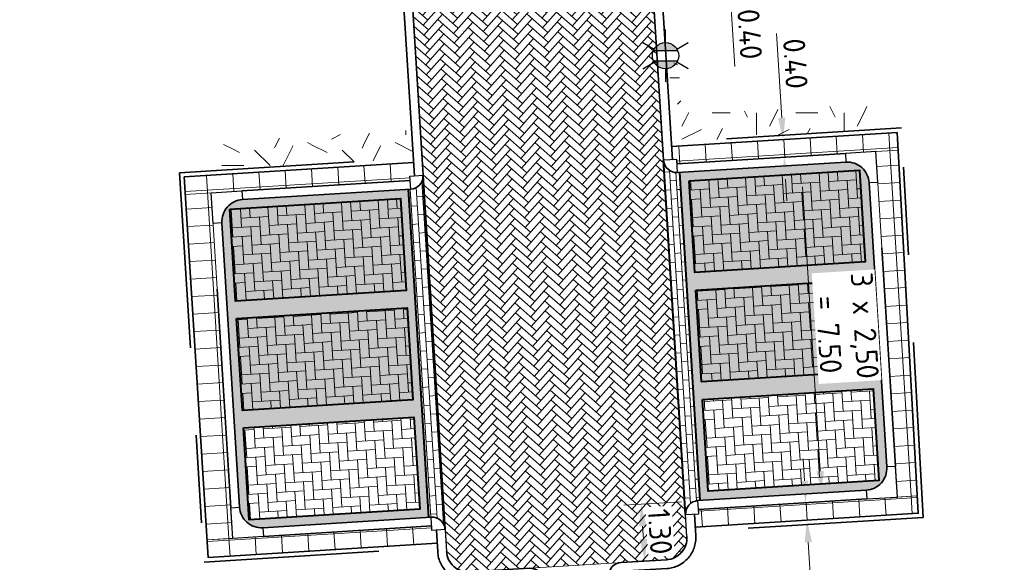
# Model space of a CAD drawing. Header units: metres. Extents: x 162305 to 163132, y 502542 to 502928.
# Tile 89 of 222: x 162455 to 162478, y 502709 to 502721. Entities that reach past the tile are written whole.
import ezdxf
from ezdxf.enums import TextEntityAlignment as Align

# ---------------------------------------------------------------- set-up
doc = ezdxf.new("R2010")
doc.units = ezdxf.units.M
doc.linetypes.add('VH-OPSLUITBAND-SO', pattern=[10, 4, -2, 2, -2])
doc.linetypes.add('VH-TROTTOIRBAND-SO', pattern=[15, 5, -2, 2, -2, 2, -2])
for name, color, linetype, lineweight, true_color in [('B-WE-OV-LICHTMAST-S-200', 190, 'Continuous', 18, 0x7f00ff), ('N-BH-VH-VERHARDING_BETONSTRAATSTEEN-Matje', 253, 'Continuous', 13, 0x828282), ('N-BH-VH-VERHARDING_TEGEL-A', 253, 'Continuous', 13, 0x828282), ('N-WE-OV-LICHTMAST-S-200', 190, 'Continuous', 25, 0x7f00ff), ('N-WE-VH-GOOT_BSS-G', 5, 'Continuous', 35, 0x0000ff), ('N-WE-VH-KANTOPSLUITING_OPSLUITBAND_100X200-G', 150, 'VH-OPSLUITBAND-SO', 35, 0x007fff), ('N-WE-VH-KANTOPSLUITING_TROTTOIRBAND_180X200-G', 6, 'VH-TROTTOIRBAND-SO', 35, 0xff00ff), ('N01-WE-VH-OPENVERHARDING_BETONSTRAATSTEEN-A', 32, 'Continuous', 18, 0xbd5e00)]:
    doc.layers.add(name, color=color, linetype=linetype, lineweight=lineweight, true_color=true_color)
for name, color, linetype, lineweight in [('N-BH-VH-MATERIAALGRENS-G', 7, 'Continuous', 40), ('N-WB-BANDEN-VOORKANTBAND', 2, 'Continuous', 30), ('N-WE-GR-GRAS-A-200', 62, 'Continuous', 18), ('N-WE-VH-KANTOPSLUITING_VOORKANTBAND-G', 50, 'Continuous', 35), ('N-WE-VH-OPENVERHARDING_BETONSTRAATSTEEN-A', 92, 'Continuous', 18), ('N-WE-VH-OPENVERHARDING_TEGEL-A', 92, 'Continuous', 18), ('NW-HOEKELEMENT PARKEERPLAATS', 2, 'Continuous', 30), ('X-XX-AL-M', 7, 'Continuous', 18)]:
    doc.layers.add(name, color=color, linetype=linetype, lineweight=lineweight)
doc.layers.add('X-XX-AL-HULPLIJN 01-G', color=1, linetype='Continuous', lineweight=18, true_color=0xff0000, plot=False)
doc.styles.add('NLCS-ISO', font='NLCS-ISO.ttf')
doc.styles.add('NLCS-ISO-M200-T25', font='NLCS-ISO.ttf', dxfattribs={"height": 0.5})
doc.dimstyles.new('NLCS-M200-T25-PIJL_L2_H2', dxfattribs={"dimscale": 0.2, "dimtxt": 2.5, "dimasz": 2.5, "dimexe": 2, "dimexo": 2, "dimgap": 0.7, "dimtad": 1, "dimzin": 0, "dimdsep": 46, "dimtxsty": 'NLCS-ISO-M200-T25', "dimcen": 0, "dimdle": 2, "dimclrd": 256, "dimclre": 256, "dimclrt": 256, "dimazin": 0, "dimtfac": 1, "dimtdec": 3, "dimtofl": 0, "dimtmove": 0, "dimatfit": 3, "dimfxl": 2, "dimfxlon": 1, "dimtfillclr": 256, "dimtolj": 1, "dimtzin": 0, "dimlwd": -1, "dimlwe": -1, "dimarcsym": 0})
pattern_1 = [(3.56715, (162577.56701, 502836.0389), (0.19652729, 0.222659), [0.63, -0.21]), (273.56715, (162577.54088, 502836.45809), (0.19652729, 0.222659), [0.63, -0.21])]
pattern_2 = [(3.592491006, (0, 0), (0.40021590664, 0.2325343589), [0.138, -0.138]), (93.592491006, (0, 0), (-0.13772882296, -0.00864704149), [])]
pattern_3 = [(93.54079761, (0, 0), (-0.5988546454, -0.03705554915), []), (183.540797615, (0, 0), (0.02470369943, -0.39923643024), [])]
pattern_4 = [(0, (0, 0), (2, 2), [0.5, -1.5]), (0, (1.1, 1.2), (2, 2), [0.5, -1.5]), (90, (0.2, 0.7), (-2, 2), [0.5, -1.5]), (90, (1, 1.4), (-2, 2), [0.5, -1.5]), (45, (0.4, 1.4), (0, 2), [0.5, -2.328427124]), (135, (1.1, 0), (-2, 0), [0.5, -2.328427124]), (26.5650512, (0.5, 0.6), (2, 8e-10), [0.5, -3.972135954]), (26.5650512, (1.4, 1.6), (2, 8e-10), [0.5, -3.972135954]), (63.43494882, (1.4, 0), (1e-10, 2), [0.5, -3.972135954]), (63.43494882, (0.5, 0.9), (1e-10, 2), [0.5, -3.972135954]), (63.43494882, (1.2, 0.4), (1e-10, 2), [0.5, -3.972135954]), (116.5650512, (0, 1.1), (-8e-10, 2), [0.5, -3.972135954]), (153.43494882, (0.4, 0.3), (-2, 1e-10), [0.5, -3.972135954])]

# ---------------------------------------------------------------- blocks, each defined once
blk = doc.blocks.new('*D263')
at = {"layer": 'Defpoints', "color": 0, "transparency": 16777216}
for p in [(162472.591, 502723.153), (162472.63, 502722.755), (162471.554, 502722.687)]:
    blk.add_point(p, dxfattribs=at)
at = {"layer": 'X-XX-AL-M', "transparency": 16777216}
for p, q in [((162471.498, 502723.586), (162471.466, 502724.085)), ((162471.928, 502723.112), (162471.13, 502723.062)), ((162471.953, 502722.712), (162471.155, 502722.662)), ((162471.585, 502722.188), (162471.706, 502720.262))]:
    blk.add_line(p, q, dxfattribs=at)
for points in [[(162471.581, 502723.591), (162471.415, 502723.58), (162471.529, 502723.087)], [(162471.668, 502722.194), (162471.502, 502722.183), (162471.554, 502722.687)]]:
    blk.add_solid(points, dxfattribs=at)
at = {"layer": 'X-XX-AL-M', "transparency": 16777216, "insert": (162472.05, 502721), "char_height": 0.5, "attachment_point": 5, "rotation": 273.5814, "style": 'NLCS-ISO-M200-T25', "bg_fill": 3, "box_fill_scale": 1.1, "bg_fill_color": 256, "bg_fill_true_color": 13158600, "bg_fill_transparency": 0}
blk.add_mtext('\\A1;0.40', dxfattribs=at)
blk = doc.blocks.new('*D264')
at = {"layer": 'Defpoints', "color": 0, "transparency": 16777216}
for p in [(162473.393, 502710.312), (162473.354, 502709.908), (162473.433, 502709.913)]:
    blk.add_point(p, dxfattribs=at)
at = {"layer": 'X-XX-AL-M', "transparency": 16777216}
for p, q in [((162473.298, 502710.807), (162473.267, 502711.306)), ((162473.329, 502710.308), (162472.93, 502710.283)), ((162473.354, 502709.908), (162472.955, 502709.883)), ((162473.386, 502709.409), (162473.506, 502707.483))]:
    blk.add_line(p, q, dxfattribs=at)
for points in [[(162473.381, 502710.812), (162473.215, 502710.801), (162473.329, 502710.308)], [(162473.469, 502709.415), (162473.303, 502709.404), (162473.354, 502709.908)]]:
    blk.add_solid(points, dxfattribs=at)
at = {"layer": 'X-XX-AL-M', "transparency": 16777216, "insert": (162473.851, 502708.221), "char_height": 0.5, "attachment_point": 5, "rotation": 273.5814, "style": 'NLCS-ISO-M200-T25', "bg_fill": 3, "box_fill_scale": 1.1, "bg_fill_color": 256, "bg_fill_true_color": 13158600, "bg_fill_transparency": 0}
blk.add_mtext('\\A1;0.40', dxfattribs=at)
blk = doc.blocks.new('*D265')
at = {"layer": 'Defpoints', "color": 0, "transparency": 16777216}
for p in [(162473.013, 502718.003), (162473.333, 502710.508), (162473.689, 502710.531)]:
    blk.add_point(p, dxfattribs=at)
at = {"layer": 'X-XX-AL-M', "transparency": 16777216}
for p, q in [((162473.221, 502718.016), (162473.62, 502718.041)), ((162473.252, 502717.517), (162473.658, 502711.03)), ((162473.689, 502710.531), (162474.089, 502710.555))]:
    blk.add_line(p, q, dxfattribs=at)
for points in [[(162473.335, 502717.522), (162473.169, 502717.512), (162473.221, 502718.016)], [(162473.741, 502711.035), (162473.575, 502711.024), (162473.689, 502710.531)]]:
    blk.add_solid(points, dxfattribs=at)
at = {"layer": 'X-XX-AL-M', "transparency": 16777216, "insert": (162474.26, 502714.324), "char_height": 0.5, "attachment_point": 5, "rotation": 273.5814, "style": 'NLCS-ISO-M200-T25', "bg_fill": 3, "box_fill_scale": 1.1, "bg_fill_color": 256, "bg_fill_true_color": 13158600, "bg_fill_transparency": 0}
blk.add_mtext('\\A1;3 x 2,50\\P = 7.50', dxfattribs=at)
blk = doc.blocks.new('*D266')
at = {"layer": 'Defpoints', "color": 0, "transparency": 16777216}
for p in [(162472.81, 502718.591), (162472.811, 502718.591), (162472.938, 502718.198)]:
    blk.add_point(p, dxfattribs=at)
at = {"layer": 'X-XX-AL-M', "transparency": 16777216}
for p, q in [((162472.779, 502719.09), (162472.658, 502721.017)), ((162472.81, 502718.591), (162472.411, 502718.566)), ((162472.835, 502718.192), (162472.436, 502718.167)), ((162472.866, 502717.693), (162472.898, 502717.194))]:
    blk.add_line(p, q, dxfattribs=at)
for points in [[(162472.862, 502719.096), (162472.696, 502719.085), (162472.81, 502718.591)], [(162472.95, 502717.698), (162472.783, 502717.688), (162472.835, 502718.192)]]:
    blk.add_solid(points, dxfattribs=at)
at = {"layer": 'X-XX-AL-M', "transparency": 16777216, "insert": (162473.092, 502720.327), "char_height": 0.5, "attachment_point": 5, "rotation": 273.5814, "style": 'NLCS-ISO-M200-T25', "bg_fill": 3, "box_fill_scale": 1.1, "bg_fill_color": 256, "bg_fill_true_color": 13158600, "bg_fill_transparency": 0}
blk.add_mtext('\\A1;0.40', dxfattribs=at)
blk = doc.blocks.new('*D184')
at = {"layer": 'Defpoints', "color": 0, "transparency": 16777216}
for p in [(162471.234, 502710.378), (162469.431, 502708.963)]:
    blk.add_point(p, dxfattribs=at)
at = {"layer": 'X-XX-AL-M', "transparency": 16777216}
for p, q in [((162469.973, 502710.299), (162469.174, 502710.249)), ((162469.605, 502709.775), (162469.623, 502709.476)), ((162469.655, 502708.977), (162470.054, 502709.002))]:
    blk.add_line(p, q, dxfattribs=at)
for points in [[(162469.688, 502709.78), (162469.522, 502709.77), (162469.573, 502710.274)], [(162469.707, 502709.482), (162469.54, 502709.471), (162469.655, 502708.977)]]:
    blk.add_solid(points, dxfattribs=at)
at = {"layer": 'X-XX-AL-M', "transparency": 16777216, "insert": (162470.003, 502709.65), "char_height": 0.5, "attachment_point": 5, "rotation": 273.5814, "style": 'NLCS-ISO-M200-T25', "bg_fill": 3, "box_fill_scale": 1.1, "bg_fill_color": 256, "bg_fill_true_color": 13158600, "bg_fill_transparency": 0}
blk.add_mtext('\\A1;1.30', dxfattribs=at)
at = {"layer": 'Defpoints', "color": 0, "transparency": 16777216}
blk.add_point((162469.655, 502708.977), dxfattribs=at)
blk = doc.blocks.new('B-SOV-LICHTMAST-SO')
for p, q in [((0, 1.5), (0, 3)), ((-1.3, 0.75), (-2.6, 1.5)), ((1.3, 0.75), (2.6, 1.5)), ((-1.3, -0.75), (-2.6, -1.5)), ((1.3, -0.75), (2.6, -1.5)), ((0, -1.5), (0, -3))]:
    blk.add_line(p, q)
at = {"flags": 128}
for points in [[(-1.38, 0.59), (1.38, 0.59)], [(-1.38, -0.59), (1.38, -0.59)]]:
    blk.add_lwpolyline(points, dxfattribs=at)
blk.add_circle((0, 0), 1.5)
at = {"style": 'NLCS-ISO'}
blk.add_attdef('TYPE', text='', height=1.8, dxfattribs=at).set_placement((0, 3), align=Align.BOTTOM_CENTER)
blk = doc.blocks.new('SOV-LICHTMAST-SO')
h = blk.add_hatch(color=256)
h.paths.add_polyline_path([(1.38, 0.59, 0.658505), (-1.38, 0.59)])
h.paths.add_polyline_path([(-1.38, -0.59, 0.658505), (1.38, -0.59)])
at = {"flags": 128}
for points in [[(0, 1.5), (0, 3)], [(-2.6, 1.5), (-1.3, 0.75)], [(1.3, 0.75), (2.6, 1.5)], [(-1.38, 0.59), (1.38, 0.59)], [(-2.6, -1.5), (-1.3, -0.75)], [(-1.38, -0.59), (1.38, -0.59)], [(2.6, -1.5), (1.3, -0.75)], [(0, -1.5), (0, -3)]]:
    blk.add_lwpolyline(points, dxfattribs=at)
blk.add_circle((0, 0), 1.5)
at = {"style": 'NLCS-ISO'}
blk.add_attdef('TYPE', text='', height=1.8, dxfattribs=at).set_placement((0, 3), align=Align.BOTTOM_CENTER)

msp = doc.modelspace()

# ---------------------------------------------------------------- hatches: boundary and pattern name
at = {"layer": 'N-WE-GR-GRAS-A-200'}
h = msp.add_hatch(dxfattribs=at)
h.set_pattern_fill('AGR-GRAS_02-SO', color=256, scale=0.2, style=0, pattern_type=2)
h.set_pattern_definition(pattern_4)
h.paths.add_polyline_path([(162421.517, 502819.726), (162435.034, 502820.576), (162435.169, 502820.432), (162435.343, 502820.275), (162435.553, 502820.121), (162435.897, 502819.944), (162436.228, 502819.841), (162436.649, 502819.789), (162442.014, 502820.095), (162442.181, 502820.21), (162442.325, 502817.953), (162445.008, 502818.123), (162446.244, 502817.251), (162443.192, 502817.061), (162443.511, 502811.925), (162442.505, 502811.858), (162442.17, 502817.226), (162424.634, 502816.13), (162424.643, 502815.982), (162424.967, 502810.771), (162422.081, 502810.59)])
edge = h.paths.add_edge_path(flags=16)
edge.add_ellipse((162362.043, 502852.57), major_axis=(-0.0024, 0.0374), ratio=0.999228, start_angle=0, end_angle=360, ccw=False)
edge = h.paths.add_edge_path(flags=16)
edge.add_ellipse((162362.585, 502843.074), major_axis=(-0.0024, 0.0374), ratio=0.999228, start_angle=0, end_angle=360, ccw=False)
edge = h.paths.add_edge_path(flags=16)
edge.add_ellipse((162361.375, 502862.47), major_axis=(-0.0024, 0.0374), ratio=0.999228, start_angle=0, end_angle=360, ccw=False)
h.paths.add_polyline_path([(162362.219, 502859.55), (162362.319, 502859.557), (162363.515, 502840.078), (162363.415, 502840.072), (162363.443, 502839.623), (162363.543, 502839.629), (162363.629, 502838.217), (162362.822, 502838.159), (162362.786, 502838.484), (162362.788, 502838.484), (162362.758, 502838.774), (162362.163, 502845.491), (162360.898, 502866.676), (162361.878, 502866.739), (162362.291, 502860.006), (162362.191, 502860)])
h.paths.add_polyline_path([(162370.36, 502859.13), (162370.182, 502861.923), (162370.463, 502861.92), (162370.486, 502861.402), (162370.779, 502861.415), (162370.814, 502860.896), (162371.337, 502860.935), (162371.387, 502859.961), (162371.777, 502859.979), (162371.78, 502859.223)])
edge = h.paths.add_edge_path(flags=16)
edge.add_ellipse((162389.544, 502924.307), major_axis=(-0.0024, 0.0375), ratio=0.999228, start_angle=0, end_angle=360, ccw=False)
edge = h.paths.add_edge_path(flags=16)
edge.add_ellipse((162379.964, 502923.711), major_axis=(-0.0024, 0.0375), ratio=0.999228, start_angle=0, end_angle=360, ccw=False)
h.paths.add_polyline_path([(162371.042, 502923.041), (162371.029, 502923.547), (162371.022, 502923.655), (162398.112, 502925.305), (162398.145, 502924.764)])
edge = h.paths.add_edge_path(flags=16)
edge.add_ellipse((162472.361, 502871.473), major_axis=(-0.0024, 0.0375), ratio=0.999228, start_angle=0, end_angle=360, ccw=False)
edge = h.paths.add_edge_path(flags=16)
edge.add_ellipse((162472.286, 502872.403), major_axis=(-0.0024, 0.0375), ratio=0.999228, start_angle=0, end_angle=360, ccw=False)
edge = h.paths.add_edge_path(flags=16)
edge.add_ellipse((162481.311, 502872.974), major_axis=(-0.0024, 0.0375), ratio=0.999228, start_angle=0, end_angle=360, ccw=False)
edge = h.paths.add_edge_path(flags=16)
edge.add_ellipse((162481.4, 502872.078), major_axis=(-0.0024, 0.0375), ratio=0.999228, start_angle=0, end_angle=360, ccw=False)
edge = h.paths.add_edge_path(flags=16)
edge.add_ellipse((162491.481, 502873.637), major_axis=(-0.0024, 0.0375), ratio=0.999228, start_angle=0, end_angle=360, ccw=False)
edge = h.paths.add_edge_path()
edge.add_line((162491.614, 502871.718), (162490.496, 502871.657))
edge.add_line((162490.496, 502871.657), (162490.491, 502871.77))
edge.add_line((162490.491, 502871.77), (162478.157, 502870.992))
edge.add_line((162478.157, 502870.992), (162470.974, 502870.605))
edge.add_line((162470.974, 502870.605), (162470.856, 502872.5))
edge.add_line((162470.856, 502872.5), (162485.627, 502873.415))
edge.add_line((162485.627, 502873.415), (162493.227, 502873.874))
edge.add_line((162493.227, 502873.874), (162492.846, 502880.392))
edge.add_line((162492.846, 502880.392), (162493.987, 502880.465))
edge.add_line((162493.987, 502880.465), (162494.519, 502871.874))
edge.add_line((162494.519, 502871.874), (162491.646, 502871.719))
edge.add_ellipse((162491.628, 502871.752), major_axis=(-0.0024, 0.0375), ratio=0.999228, start_angle=204.2611, end_angle=514.6215)
h.paths.add_polyline_path([(162503.076, 502855.443), (162503.175, 502855.449), (162503.182, 502855.349), (162507.723, 502855.63), (162508.325, 502845.898), (162508.826, 502845.929), (162509.922, 502845.996), (162508.48, 502869.305), (162502.561, 502868.939), (162502.362, 502868.295), (162502.373, 502866.891)])
h.paths.add_polyline_path([(162538.734, 502870.453), (162538.737, 502870.459), (162538.743, 502870.478), (162538.747, 502870.497), (162538.75, 502870.516), (162538.751, 502870.535), (162538.75, 502870.553), (162538.747, 502870.572), (162538.743, 502870.591), (162538.737, 502870.611), (162538.729, 502870.629), (162538.722, 502870.641), (162538.703, 502870.938), (162537.951, 502870.89), (162537.968, 502870.619), (162537.965, 502870.611), (162537.958, 502870.591), (162537.954, 502870.572), (162537.952, 502870.553), (162537.951, 502870.535), (162537.952, 502870.516), (162537.954, 502870.497), (162537.958, 502870.478), (162537.965, 502870.459), (162537.973, 502870.44), (162537.98, 502870.426), (162537.999, 502870.138), (162538.751, 502870.186)], flags=16)
edge = h.paths.add_edge_path(flags=16)
edge.add_ellipse((162531.906, 502869.982), major_axis=(-0.25, 0), ratio=1, start_angle=-146.5113, end_angle=206.759, ccw=False)
edge.add_line((162532.115, 502870.12), (162532.13, 502870.095))
edge = h.paths.add_edge_path(flags=16)
edge.add_ellipse((162511.919, 502869.277), major_axis=(-0.0024, 0.0375), ratio=0.999228, start_angle=0, end_angle=360, ccw=False)
edge = h.paths.add_edge_path(flags=16)
edge.add_ellipse((162522.497, 502868.462), major_axis=(-0.0024, 0.0375), ratio=0.999228, start_angle=0, end_angle=360, ccw=False)
edge = h.paths.add_edge_path(flags=16)
edge.add_ellipse((162522.447, 502869.89), major_axis=(-0.0024, 0.0375), ratio=0.999228, start_angle=0, end_angle=360, ccw=False)
edge = h.paths.add_edge_path(flags=16)
edge.add_ellipse((162532.379, 502869.057), major_axis=(-0.0024, 0.0375), ratio=0.999228, start_angle=0, end_angle=360, ccw=False)
edge = h.paths.add_edge_path()
edge.add_line((162511.902, 502867.747), (162510.21, 502867.645))
edge.add_line((162510.21, 502867.645), (162510.109, 502869.306))
edge.add_line((162510.109, 502869.306), (162538.74, 502871.078))
edge.add_line((162538.74, 502871.078), (162538.844, 502869.377))
edge.add_line((162538.844, 502869.377), (162511.943, 502867.75))
edge.add_ellipse((162511.92, 502867.78), major_axis=(-0.0024, 0.0375), ratio=0.999228, start_angle=212.8954, end_angle=506.7392)
edge = h.paths.add_edge_path(flags=16)
edge.add_ellipse((162554.017, 502704.407), major_axis=(-0.25, 0), ratio=1, start_angle=-19.7806, end_angle=333.4897, ccw=False)
edge.add_line((162553.781, 502704.492), (162553.793, 502704.519))
edge = h.paths.add_edge_path()
edge.add_ellipse((162551.443, 502714.761), major_axis=(-0.579, 0), ratio=1, start_angle=88.3276, end_angle=98.4248)
edge.add_line((162551.528, 502714.188), (162556.303, 502714.513))
edge.add_line((162556.303, 502714.513), (162556.577, 502710.125))
edge.add_line((162556.577, 502710.125), (162556.776, 502710.137))
edge.add_line((162556.776, 502710.137), (162556.846, 502709.236))
edge.add_line((162556.846, 502709.236), (162552.732, 502708.974))
edge.add_line((162552.732, 502708.974), (162552.986, 502704.982))
edge.add_line((162552.986, 502704.982), (162557.154, 502705.248))
edge.add_line((162557.154, 502705.248), (162557.171, 502705.029))
edge.add_line((162557.171, 502705.029), (162577.095, 502706.273))
edge.add_line((162577.095, 502706.273), (162577.219, 502706.826))
edge.add_line((162577.219, 502706.826), (162577.305, 502705.378))
edge.add_line((162577.305, 502705.378), (162549.792, 502703.693))
edge.add_line((162549.792, 502703.693), (162549.16, 502713.814))
edge.add_line((162549.16, 502713.814), (162549.362, 502713.826))
edge.add_line((162549.362, 502713.826), (162549.356, 502713.926))
edge.add_line((162549.356, 502713.926), (162550.264, 502713.982))
edge.add_ellipse((162550.22, 502714.681), major_axis=(-0.7, 0), ratio=1, start_angle=93.5531, end_angle=128.9932)
edge.add_line((162550.661, 502714.137), (162551.426, 502714.182))
edge = h.paths.add_edge_path(flags=16)
edge.add_ellipse((162508.182, 502708.963), major_axis=(-0.0024, 0.0375), ratio=0.999228, start_angle=0, end_angle=360, ccw=False)
edge = h.paths.add_edge_path(flags=16)
edge.add_ellipse((162498.418, 502708.139), major_axis=(-0.0024, 0.0375), ratio=0.999228, start_angle=0, end_angle=360, ccw=False)
edge = h.paths.add_edge_path(flags=16)
edge.add_ellipse((162487.929, 502707.676), major_axis=(-0.0024, 0.0375), ratio=0.999228, start_angle=0, end_angle=360, ccw=False)
edge = h.paths.add_edge_path(flags=16)
edge.add_ellipse((162478.214, 502707.105), major_axis=(-0.0024, 0.0375), ratio=0.999228, start_angle=0, end_angle=360, ccw=False)
h.paths.add_polyline_path([(162476.685, 502707.087), (162505.879, 502708.912), (162539.79, 502710.978), (162539.851, 502709.987), (162476.746, 502706.099)])
edge = h.paths.add_edge_path(flags=16)
edge.add_ellipse((162395.834, 502721.362), major_axis=(-0.0024, 0.0374), ratio=0.999228, start_angle=0, end_angle=360, ccw=False)
edge = h.paths.add_edge_path(flags=16)
edge.add_ellipse((162396.47, 502711.185), major_axis=(-0.0024, 0.0374), ratio=0.999228, start_angle=0, end_angle=360, ccw=False)
edge = h.paths.add_edge_path()
edge.add_line((162395.383, 502731.715), (162396.765, 502708.907))
edge.add_line((162396.765, 502708.907), (162397.036, 502704.3))
edge.add_line((162397.036, 502704.3), (162396.295, 502704.256))
edge.add_line((162396.295, 502704.256), (162395.798, 502704.697))
edge.add_line((162395.798, 502704.697), (162394.018, 502733.935))
edge.add_line((162394.018, 502733.935), (162394.9, 502734.934))
edge.add_line((162394.9, 502734.934), (162395.187, 502734.952))
edge.add_line((162395.187, 502734.952), (162395.379, 502731.782))
edge.add_ellipse((162395.364, 502731.747), major_axis=(-0.0024, 0.0374), ratio=0.999228, start_angle=333.5251, end_angle=566.1217)
edge = h.paths.add_edge_path(flags=16)
edge.add_ellipse((162599.331, 502707.364), major_axis=(-0.0024, 0.0375), ratio=0.999228, start_angle=0, end_angle=360, ccw=False)
edge = h.paths.add_edge_path(flags=16)
edge.add_ellipse((162589.565, 502706.823), major_axis=(-0.0024, 0.0375), ratio=0.999228, start_angle=0, end_angle=360, ccw=False)
edge = h.paths.add_edge_path()
edge.add_ellipse((162583.961, 502706.24), major_axis=(-0.25, 0), ratio=1, start_angle=93.4892, end_angle=273.4892)
edge.add_line((162583.945, 502706.489), (162583.943, 502706.535))
edge.add_line((162583.943, 502706.535), (162608.977, 502708.062))
edge.add_line((162608.977, 502708.062), (162609.022, 502707.322))
edge.add_line((162609.022, 502707.322), (162583.988, 502705.788))
edge.add_line((162583.988, 502705.788), (162583.976, 502705.99))
edge = h.paths.add_edge_path(flags=16)
edge.add_ellipse((162616.144, 502666.519), major_axis=(-0.0024, 0.0374), ratio=0.999228, start_angle=0, end_angle=360, ccw=False)
edge = h.paths.add_edge_path(flags=16)
edge.add_ellipse((162615.418, 502676.401), major_axis=(-0.0024, 0.0374), ratio=0.999228, start_angle=0, end_angle=360, ccw=False)
edge = h.paths.add_edge_path()
edge.add_ellipse((162615.429, 502664.807), major_axis=(-0.25, 0), ratio=1, start_angle=33.4892, end_angle=333.4892)
edge.add_line((162615.205, 502664.919), (162615.153, 502664.945))
edge.add_line((162615.153, 502664.945), (162613.958, 502684.042))
edge.add_line((162613.958, 502684.042), (162615.141, 502684.116))
edge.add_line((162615.141, 502684.116), (162615.159, 502683.799))
edge.add_line((162615.159, 502683.799), (162616.307, 502665.548))
edge.add_line((162616.307, 502665.548), (162616.303, 502665.534))
edge.add_line((162616.303, 502665.534), (162616.301, 502665.515))
edge.add_line((162616.301, 502665.515), (162616.3, 502665.496))
edge.add_line((162616.3, 502665.496), (162616.301, 502665.477))
edge.add_line((162616.301, 502665.477), (162616.303, 502665.458))
edge.add_line((162616.303, 502665.458), (162616.308, 502665.439))
edge.add_line((162616.308, 502665.439), (162616.314, 502665.42))
edge.add_line((162616.314, 502665.42), (162616.315, 502665.418))
edge.add_line((162616.315, 502665.418), (162616.722, 502658.942))
edge.add_line((162616.722, 502658.942), (162615.533, 502658.854))
edge.add_line((162615.533, 502658.854), (162615.172, 502664.637))
edge.add_line((162615.172, 502664.637), (162615.22, 502664.669))
h.paths.add_polyline_path([(162613.807, 502655.383), (162613.598, 502658.712), (162613.638, 502658.715), (162613.934, 502653.992), (162582.144, 502652.018), (162582.063, 502653.317)])
h.paths.add_polyline_path([(162630.424, 502647.556), (162630.699, 502642.626), (162628.4, 502642.494), (162627.777, 502642.458), (162627.786, 502642.278), (162603.433, 502640.765), (162603.114, 502645.897), (162602.077, 502645.841), (162602.105, 502645.392), (162602.141, 502645.394), (162602.467, 502640.049), (162633.855, 502641.963), (162634.145, 502641.982), (162633.881, 502644.367), (162633.717, 502645), (162633.378, 502645.727), (162632.876, 502646.364), (162632.286, 502646.854), (162631.624, 502647.211)])
edge = h.paths.add_edge_path(flags=16)
edge.add_ellipse((162567.845, 502652.2), major_axis=(-0.0024, 0.0375), ratio=0.999228, start_angle=0, end_angle=360, ccw=False)
edge = h.paths.add_edge_path()
edge.add_line((162548.046, 502650.768), (162548.03, 502651.015))
edge.add_line((162548.03, 502651.015), (162549.486, 502651.109))
edge.add_line((162549.486, 502651.109), (162549.486, 502650.517))
edge.add_line((162549.486, 502650.517), (162550.286, 502650.517))
edge.add_line((162550.286, 502650.517), (162550.286, 502651.16))
edge.add_line((162550.286, 502651.16), (162558.56, 502651.693))
edge.add_ellipse((162558.587, 502651.719), major_axis=(-0.0024, 0.0375), ratio=0.999228, start_angle=129.7834, end_angle=230.2968)
edge.add_line((162558.617, 502651.697), (162573.877, 502652.68))
edge.add_line((162573.877, 502652.68), (162573.944, 502651.609))
edge.add_line((162573.944, 502651.609), (162548.093, 502650.004))
edge.add_line((162548.093, 502650.004), (162548.05, 502650.705))
edge.add_ellipse((162548.028, 502650.735), major_axis=(-0.0024, 0.0375), ratio=0.999228, start_angle=211.6727, end_angle=328.1784)
edge = h.paths.add_edge_path(flags=16)
edge.add_ellipse((162430.665, 502659.865), major_axis=(-0.0024, 0.0375), ratio=0.999228, start_angle=0, end_angle=360, ccw=False)
edge = h.paths.add_edge_path(flags=16)
edge.add_ellipse((162420.419, 502659.642), major_axis=(-0.0024, 0.0375), ratio=0.999228, start_angle=0, end_angle=360, ccw=False)
edge = h.paths.add_edge_path(flags=16)
edge.add_ellipse((162411.256, 502659.155), major_axis=(-0.0024, 0.0375), ratio=0.999228, start_angle=0, end_angle=360, ccw=False)
h.paths.add_polyline_path([(162435.507, 502661.043), (162435.323, 502659.857), (162409.633, 502658.262), (162409.562, 502659.421), (162417.311, 502659.909), (162417.311, 502659.564), (162418.111, 502659.564), (162418.111, 502659.962)])
edge = h.paths.add_edge_path()
edge.add_arc((162406.536, 502665.135), 0.25, 314.1361, 386.759)
edge.add_line((162406.759, 502665.248), (162406.744, 502665.273))
edge.add_arc((162406.536, 502665.135), 0.25, 33.4892, 53.1521)
edge.add_line((162406.686, 502665.335), (162405.617, 502682.119))
edge.add_line((162405.617, 502682.119), (162404.587, 502699.361))
edge.add_line((162404.587, 502699.361), (162405.114, 502699.394))
edge.add_line((162405.114, 502699.394), (162407.566, 502659.298))
edge.add_line((162407.566, 502659.298), (162407.073, 502659.267))
edge.add_line((162407.073, 502659.267), (162407.068, 502659.343))
edge.add_line((162407.068, 502659.343), (162407.062, 502659.43))
edge.add_line((162407.062, 502659.43), (162406.71, 502664.956))
h.paths.add_polyline_path([(162384.175, 502626.989), (162385.046, 502626.592), (162372.825, 502599.014), (162371.335, 502595.495), (162370.722, 502593.495), (162370.394, 502591.743), (162370.27, 502590.819), (162370.22, 502589.04), (162370.38, 502587.03), (162370.565, 502585.909), (162371.415, 502583.295), (162372.193, 502581.707), (162370.908, 502584.33), (162369.966, 502586.806), (162369.747, 502588.04), (162369.616, 502589.543), (162369.609, 502591.028), (162369.765, 502592.585), (162370.157, 502594.429), (162370.745, 502596.215), (162373.739, 502603.155), (162382.073, 502622.389), (162383.982, 502627.016)])
h.paths.add_polyline_path([(162633.546, 502600.513), (162633.828, 502595.971), (162634.923, 502596.039), (162635.361, 502596.088), (162635.807, 502596.254), (162636.127, 502596.481), (162636.395, 502596.782), (162636.609, 502597.185), (162636.68, 502597.521), (162636.692, 502597.852), (162636.458, 502601.632), (162636.458, 502601.69), (162604.902, 502599.753), (162604.852, 502599.75), (162605.149, 502595.651), (162605.325, 502595.091), (162605.529, 502594.771), (162606.031, 502594.327), (162606.489, 502594.101), (162606.98, 502594.014), (162607.398, 502594.03), (162607.379, 502594.329), (162607.479, 502594.335), (162607.197, 502598.877)])
h = msp.add_hatch(dxfattribs=at)
h.set_pattern_fill('AGR-GRAS_02-SO', color=256, scale=0.2, style=0, pattern_type=2)
h.set_pattern_definition(pattern_4)
h.paths.add_polyline_path([(162474.754, 502722.786, -0.250875), (162474.374, 502722.591), (162470.616, 502722.374, 0.370441), (162470.121, 502721.846), (162470.193, 502720.75, 0.014894), (162470.179, 502720.753), (162470.068, 502722.496)])
h = msp.add_hatch(dxfattribs=at)
h.set_pattern_fill('AGR-GRAS_02-SO', color=256, scale=0.2, style=0, pattern_type=2)
h.set_pattern_definition(pattern_4)
h.paths.add_polyline_path([(162470.209, 502720.272, 0.01618), (162470.224, 502720.278), (162470.279, 502719.451, 0.395369), (162470.797, 502718.98), (162474.596, 502719.185, -0.346851), (162475.079, 502718.832), (162470.319, 502718.537)])
h = msp.add_hatch(dxfattribs=at)
h.set_pattern_fill('AGR-GRAS_02-SO', color=256, scale=0.2, style=0, pattern_type=2)
h.set_pattern_definition(pattern_4)
h.paths.add_polyline_path([(162475.281, 502718.845), (162475.079, 502718.832, 0.346851), (162474.596, 502719.185), (162470.797, 502718.98, -0.395369), (162470.279, 502719.451), (162470.224, 502720.278, 0.180397), (162470.352, 502720.397), (162470.419, 502720.363), (162470.479, 502719.464, 0.38963), (162470.791, 502719.18), (162474.587, 502719.385), (162474.589, 502719.385, -0.359351)])
h = msp.add_hatch(dxfattribs=at)
h.set_pattern_fill('AGR-GRAS_02-SO', color=256, scale=0.2, style=0, pattern_type=2)
h.set_pattern_definition(pattern_4)
h.paths.add_polyline_path([(162460.364, 502718.575), (162464.133, 502718.785, 0.177617), (162464.326, 502718.871), (162464.341, 502718.638, -0.101021), (162464.145, 502718.585), (162460.37, 502718.375, 0.436585), (162459.925, 502717.891), (162459.726, 502717.879, -0.432366)])
h = msp.add_hatch(dxfattribs=at)
h.set_pattern_fill('AGR-GRAS_02-SO', color=256, scale=0.2, style=0, pattern_type=2)
h.set_pattern_definition(pattern_4)
h.paths.add_polyline_path([(162460.37, 502718.375), (162464.145, 502718.585, 0.101021), (162464.341, 502718.638), (162464.37, 502718.167), (162459.925, 502717.891, -0.436585)])
at = {"layer": 'N-WE-VH-OPENVERHARDING_BETONSTRAATSTEEN-A', "true_color": 0x333333}
h = msp.add_hatch(dxfattribs=at)
h.set_pattern_fill('AVH-BSS_DIKFORMAAT_HALFST', color=250, scale=2, angle=184, pattern_type=2)
h.set_pattern_definition([(184, (0, 0), (-0.39855192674, -0.23537493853), [0.138, -0.138]), (274, (0, 0), (0.137663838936, 0.009626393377), [])])
h.paths.add_polyline_path([(162459.606, 502723.048, 0.414214), (162460.136, 502722.58), (162463.928, 502722.816), (162463.463, 502730.301), (162459.671, 502730.066, 0.414214), (162459.203, 502729.536)])
h.paths.add_polyline_path([(162463.586, 502725.099), (162463.716, 502723.003), (162459.824, 502722.761), (162459.694, 502724.857)], flags=16)
h.paths.add_polyline_path([(162470.116, 502723.2), (162473.909, 502723.435, 0.414214), (162474.377, 502723.965), (162473.974, 502730.453, 0.414214), (162473.444, 502730.921), (162469.652, 502730.685)])
h.paths.add_polyline_path([(162470.304, 502723.412), (162470.173, 502725.508), (162474.066, 502725.75), (162474.196, 502723.654)], flags=16)
h.paths.add_polyline_path([(162470.917, 502710.358), (162474.71, 502710.594, 0.414214), (162475.178, 502711.124), (162474.775, 502717.611, 0.414214), (162474.245, 502718.079), (162470.452, 502717.844)])
h.paths.add_polyline_path([(162470.974, 502712.666), (162474.867, 502712.908), (162474.997, 502710.812), (162471.104, 502710.57)], flags=16)
h.paths.add_polyline_path([(162464.264, 502717.459), (162460.471, 502717.224, 0.414214), (162460.003, 502716.694), (162460.406, 502710.206, 0.414214), (162460.936, 502709.738), (162464.729, 502709.974)])
h.paths.add_polyline_path([(162460.494, 502712.015), (162464.387, 502712.257), (162464.517, 502710.161), (162460.624, 502709.919)], flags=16)
h = msp.add_hatch(dxfattribs=at)
h.set_pattern_fill('AVH-BSS_DIKFORMAAT_HALFST', color=250, scale=2, angle=3.5925, pattern_type=2)
h.set_pattern_definition(pattern_2)
h.paths.add_polyline_path([(162463.794, 502730.622, -0.414214), (162463.513, 502730.304), (162463.463, 502730.301), (162463.928, 502722.816), (162463.978, 502722.819, -0.414214), (162464.296, 502722.538)])
h.paths.add_polyline_path([(162464.595, 502717.781, -0.414214), (162464.314, 502717.463), (162464.264, 502717.459), (162464.729, 502709.974), (162464.779, 502709.977, -0.414214), (162465.097, 502709.696)])
h = msp.add_hatch(dxfattribs=at)
h.set_pattern_fill('AVH-BSS_DIKFORMAAT_HALFST', color=250, scale=2, angle=3.5925, pattern_type=2)
h.set_pattern_definition(pattern_2)
h.paths.add_polyline_path([(162470.586, 502710.037, -0.414214), (162470.867, 502710.355), (162470.917, 502710.358), (162470.452, 502717.844), (162470.402, 502717.841, -0.414214), (162470.084, 502718.121)])
at = {"layer": 'N-WE-VH-OPENVERHARDING_BETONSTRAATSTEEN-A', "true_color": 0xffffff}
h = msp.add_hatch(dxfattribs=at)
h.set_pattern_fill('AVH-BSS_KEIFORMAAT_ELLEBOOG', scale=2, angle=3.5672, pattern_type=2)
h.set_pattern_definition(pattern_1)
h.paths.add_polyline_path([(162470.974, 502712.666), (162474.867, 502712.908), (162474.997, 502710.812), (162471.104, 502710.57)])
h.paths.add_polyline_path([(162470.819, 502715.161), (162474.712, 502715.403), (162474.842, 502713.307), (162470.949, 502713.065)])
h.paths.add_polyline_path([(162470.664, 502717.656), (162474.557, 502717.898), (162474.687, 502715.802), (162470.794, 502715.561)])
h = msp.add_hatch(dxfattribs=at)
h.set_pattern_fill('AVH-BSS_KEIFORMAAT_ELLEBOOG', scale=2, angle=3.5672, pattern_type=2)
h.set_pattern_definition(pattern_1)
h.paths.add_polyline_path([(162460.494, 502712.015), (162464.387, 502712.257), (162464.517, 502710.161), (162460.624, 502709.919)])
h.paths.add_polyline_path([(162460.339, 502714.511), (162464.232, 502714.752), (162464.362, 502712.656), (162460.47, 502712.415)])
h.paths.add_polyline_path([(162460.184, 502717.006), (162464.077, 502717.247), (162464.207, 502715.151), (162460.315, 502714.91)])
at = {"layer": 'N-WE-VH-OPENVERHARDING_TEGEL-A', "true_color": 0x333333}
h = msp.add_hatch(dxfattribs=at)
h.set_pattern_fill('AVH-TEGEL_400X600_BLOK', color=250, angle=93.5408, pattern_type=2)
h.set_pattern_definition(pattern_3)
h.paths.add_polyline_path([(162470.384, 502718.14), (162470.284, 502718.134), (162470.265, 502718.433), (162475.412, 502718.753), (162475.434, 502718.353), (162470.39, 502718.04)])
h = msp.add_hatch(dxfattribs=at)
h.set_pattern_fill('AVH-TEGEL_400X600_BLOK', color=250, angle=93.5408, pattern_type=2)
h.set_pattern_definition(pattern_3)
h.paths.add_polyline_path([(162475.434, 502718.353), (162475.874, 502710.466), (162475.421, 502710.437), (162474.931, 502718.322)])
h = msp.add_hatch(dxfattribs=at)
h.set_pattern_fill('AVH-TEGEL_400X600_BLOK', color=250, angle=93.5408, pattern_type=2)
h.set_pattern_definition(pattern_3)
h.paths.add_polyline_path([(162464.395, 502717.768), (162464.295, 502717.762), (162464.302, 502717.662), (162459.76, 502717.38), (162460.25, 502709.495), (162459.663, 502709.459), (162459.143, 502717.743), (162464.376, 502718.068)])
h = msp.add_hatch(dxfattribs=at)
h.set_pattern_fill('AVH-TEGEL_400X600_BLOK', color=250, angle=93.5408, pattern_type=2)
h.set_pattern_definition(pattern_3)
h.paths.add_polyline_path([(162475.897, 502710.066), (162470.805, 502709.75), (162470.786, 502710.049), (162470.886, 502710.056), (162470.88, 502710.155), (162475.874, 502710.466)])
h = msp.add_hatch(dxfattribs=at)
h.set_pattern_fill('AVH-TEGEL_400X600_BLOK', color=250, angle=93.5408, pattern_type=2)
h.set_pattern_definition(pattern_3)
h.paths.add_polyline_path([(162464.797, 502709.678), (162464.897, 502709.684), (162464.916, 502709.384), (162459.688, 502709.06), (162459.663, 502709.459), (162464.791, 502709.777)])
at = {"layer": 'N01-WE-VH-OPENVERHARDING_BETONSTRAATSTEEN-A'}
h = msp.add_hatch(dxfattribs=at)
h.set_pattern_fill('AVH-BSS_LINGEFORMAAT_KEPER', color=256, scale=2, angle=3.5408, pattern_type=2)
h.set_pattern_definition([(48.5408, (162379.96123, 502825.00982), (-0.01397452, 0.22584223), [0.64, -0.32]), (138.5408, (162380.06716, 502825.12972), (0.01397452, -0.22584223), [0.64, -0.32])])
edge = h.paths.add_edge_path()
edge.add_line((162463.628, 502733.295), (162469.124, 502733.64))
edge.add_line((162469.124, 502733.64), (162470.617, 502709.538))
edge.add_arc((162470.118, 502709.507), 0.5, -86.4389, 3.5451, ccw=False)
edge.add_line((162470.149, 502709.008), (162465.658, 502708.729))
edge.add_arc((162465.627, 502709.228), 0.5, 183.5531, 273.5531, ccw=False)
edge.add_line((162465.128, 502709.197), (162463.628, 502733.295))

# ---------------------------------------------------------------- linework, layer by layer
at = {"layer": 'N-BH-VH-MATERIAALGRENS-G'}
for p, q in [((162470.586, 502710.037), (162470.084, 502718.121)), ((162470.917, 502710.358), (162470.452, 502717.844)), ((162465.097, 502709.696), (162464.595, 502717.781)), ((162464.729, 502709.974), (162464.264, 502717.459))]:
    msp.add_line(p, q, dxfattribs=at)
at = {"layer": 'N-BH-VH-MATERIAALGRENS-G', "flags": 128}
for points in [[(162470.664, 502717.656), (162474.557, 502717.898), (162474.687, 502715.802), (162470.794, 502715.561), (162470.664, 502717.656)], [(162460.184, 502717.006), (162464.077, 502717.247), (162464.207, 502715.151), (162460.315, 502714.91), (162460.184, 502717.006)], [(162470.819, 502715.161), (162474.712, 502715.403), (162474.842, 502713.307), (162470.949, 502713.065), (162470.819, 502715.161)], [(162460.339, 502714.511), (162464.232, 502714.752), (162464.362, 502712.656), (162460.47, 502712.415), (162460.339, 502714.511)], [(162470.974, 502712.666), (162474.867, 502712.908), (162474.997, 502710.812), (162471.104, 502710.57), (162470.974, 502712.666)], [(162460.494, 502712.015), (162464.387, 502712.257), (162464.517, 502710.161), (162460.624, 502709.919), (162460.494, 502712.015)]]:
    msp.add_lwpolyline(points, dxfattribs=at)
at = {"layer": 'N-BH-VH-VERHARDING_BETONSTRAATSTEEN-Matje', "flags": 128}
for points in [[(162470.664, 502717.656), (162474.557, 502717.898), (162474.687, 502715.802), (162470.794, 502715.561), (162470.664, 502717.656)], [(162460.184, 502717.006), (162464.077, 502717.247), (162464.207, 502715.151), (162460.315, 502714.91), (162460.184, 502717.006)], [(162470.819, 502715.161), (162474.712, 502715.403), (162474.842, 502713.307), (162470.949, 502713.065), (162470.819, 502715.161)], [(162460.339, 502714.511), (162464.232, 502714.752), (162464.362, 502712.656), (162460.47, 502712.415), (162460.339, 502714.511)], [(162470.974, 502712.666), (162474.867, 502712.908), (162474.997, 502710.812), (162471.104, 502710.57), (162470.974, 502712.666)], [(162460.494, 502712.015), (162464.387, 502712.257), (162464.517, 502710.161), (162460.624, 502709.919), (162460.494, 502712.015)]]:
    msp.add_lwpolyline(points, dxfattribs=at)
at = {"layer": 'N-BH-VH-VERHARDING_TEGEL-A'}
for p, q in [((162474.931, 502718.322), (162475.434, 502718.353)), ((162459.174, 502717.344), (162459.76, 502717.38)), ((162475.421, 502710.437), (162475.874, 502710.466)), ((162459.663, 502709.459), (162460.25, 502709.495))]:
    msp.add_line(p, q, dxfattribs=at)
at = {"layer": 'N-BH-VH-VERHARDING_TEGEL-A', "flags": 128}
for points in [[(162470.384, 502718.14), (162470.284, 502718.134), (162470.265, 502718.433), (162475.412, 502718.753), (162475.434, 502718.353), (162470.39, 502718.04), (162470.384, 502718.14)], [(162475.434, 502718.353), (162475.874, 502710.466), (162475.421, 502710.437), (162474.931, 502718.322), (162475.434, 502718.353)], [(162464.395, 502717.768), (162464.295, 502717.762), (162464.302, 502717.662), (162459.76, 502717.38), (162460.25, 502709.495), (162459.663, 502709.459), (162459.143, 502717.743), (162464.376, 502718.068), (162464.395, 502717.768)], [(162475.897, 502710.066), (162470.805, 502709.75), (162470.786, 502710.049), (162470.886, 502710.056), (162470.88, 502710.155), (162475.874, 502710.466), (162475.897, 502710.066)], [(162464.797, 502709.678), (162464.897, 502709.684), (162464.916, 502709.384), (162459.688, 502709.06), (162459.663, 502709.459), (162464.791, 502709.777), (162464.797, 502709.678)]]:
    msp.add_lwpolyline(points, dxfattribs=at)
at = {"layer": 'N-WB-BANDEN-VOORKANTBAND', "flags": 128}
for points in [[(162470.617, 502709.538), (162470.586, 502710.037)], [(162465.097, 502709.696), (162465.128, 502709.197)]]:
    msp.add_lwpolyline(points, dxfattribs=at)
at = {"layer": 'N-WE-VH-GOOT_BSS-G'}
for p, q in [((162470.917, 502710.358), (162470.452, 502717.844)), ((162464.264, 502717.459), (162464.729, 502709.974))]:
    msp.add_line(p, q, dxfattribs=at)
at = {"layer": 'N-WE-VH-KANTOPSLUITING_OPSLUITBAND_100X200-G'}
for p, q in [((162459.032, 502717.836), (162464.37, 502718.167)), ((162476.008, 502709.973), (162470.811, 502709.65))]:
    msp.add_line(p, q, dxfattribs=at)
for points in [[(162476.006, 502709.973), (162475.511, 502718.859), (162470.259, 502718.533)], [(162459.037, 502717.836), (162459.595, 502708.954), (162464.922, 502709.285)]]:
    msp.add_lwpolyline(points, dxfattribs=at)
at = {"layer": 'N-WE-VH-KANTOPSLUITING_TROTTOIRBAND_180X200-G'}
for p, q in [((162469.985, 502722.891), (162470.284, 502718.134)), ((162464.097, 502722.526), (162464.395, 502717.768)), ((162474.233, 502718.279), (162470.39, 502718.04)), ((162460.459, 502717.424), (162464.302, 502717.662)), ((162475.377, 502711.136), (162474.975, 502717.624)), ((162460.207, 502710.194), (162459.804, 502716.682)), ((162474.722, 502710.394), (162470.88, 502710.155)), ((162470.817, 502709.55), (162470.786, 502710.049)), ((162460.949, 502709.539), (162464.791, 502709.777)), ((162464.897, 502709.684), (162464.928, 502709.185))]:
    msp.add_line(p, q, dxfattribs=at)
for points in [[(162469.124, 502708.744), (162470.162, 502708.808, 0.414214), (162470.817, 502709.55)], [(162464.928, 502709.185, 0.414214), (162465.67, 502708.529), (162467.028, 502708.614)]]:
    msp.add_lwpolyline(points, format="xyb", dxfattribs=at)
at = {"layer": 'N-WE-VH-KANTOPSLUITING_VOORKANTBAND-G'}
for points in [[(162465.097, 502709.696, 0.414214), (162464.779, 502709.977), (162460.936, 502709.738, -0.414214), (162460.406, 502710.206), (162460.003, 502716.694, -0.414214), (162460.471, 502717.224), (162464.314, 502717.463, 0.414214), (162464.595, 502717.781), (162464.296, 502722.538, 0.414214), (162463.978, 502722.819), (162460.136, 502722.58, -0.414214), (162459.606, 502723.048), (162459.203, 502729.536, -0.414214), (162459.671, 502730.066), (162463.513, 502730.304, 0.414214), (162463.794, 502730.622), (162463.36, 502737.615, 0.414214), (162457, 502743.232), (162400.481, 502739.722)], [(162470.586, 502710.037, -0.414214), (162470.867, 502710.355), (162474.71, 502710.594, 0.414214), (162475.178, 502711.124), (162474.775, 502717.611, 0.414214), (162474.245, 502718.079), (162470.402, 502717.841, -0.414214), (162470.084, 502718.121), (162469.786, 502722.879, -0.414214), (162470.066, 502723.197), (162473.909, 502723.435, 0.414214), (162474.377, 502723.965), (162473.974, 502730.453, 0.414214), (162473.444, 502730.921), (162469.602, 502730.682, -0.414214), (162469.284, 502730.963)], [(162468.831, 502708.625, -0.414214), (162469.112, 502708.944), (162470.149, 502709.008, 0.414214), (162470.617, 502709.538)], [(162465.128, 502709.197, 0.414214), (162465.658, 502708.729), (162467.016, 502708.813, -0.414214), (162467.334, 502708.533)]]:
    msp.add_lwpolyline(points, format="xyb", dxfattribs=at)
for points in [[(162470.265, 502718.433), (162475.412, 502718.753), (162475.897, 502710.066), (162470.805, 502709.75)], [(162464.377, 502718.068), (162459.143, 502717.743), (162459.688, 502709.06), (162464.916, 502709.384)]]:
    msp.add_lwpolyline(points, dxfattribs=at)
at = {"layer": 'NW-HOEKELEMENT PARKEERPLAATS', "flags": 128}
for points in [[(162474.775, 502717.611), (162474.975, 502717.624), (162474.931, 502718.322), (162474.233, 502718.279), (162474.245, 502718.079)], [(162470.402, 502717.841), (162470.384, 502718.14), (162470.084, 502718.121)], [(162464.314, 502717.463), (162464.295, 502717.762), (162464.595, 502717.781)], [(162460.003, 502716.694), (162459.804, 502716.682), (162459.76, 502717.38), (162460.459, 502717.424), (162460.471, 502717.224)], [(162474.71, 502710.594), (162474.722, 502710.394), (162475.421, 502710.437), (162475.377, 502711.136), (162475.178, 502711.124)], [(162460.936, 502709.738), (162460.949, 502709.539), (162460.25, 502709.495), (162460.207, 502710.194), (162460.406, 502710.206)], [(162470.586, 502710.037), (162470.886, 502710.056), (162470.867, 502710.355)], [(162465.097, 502709.696), (162464.797, 502709.678), (162464.779, 502709.977)]]:
    msp.add_lwpolyline(points, dxfattribs=at)
at = {"layer": 'X-XX-AL-HULPLIJN 01-G', "flags": 128}
msp.add_lwpolyline([(162463.628, 502733.295), (162469.124, 502733.64), (162470.617, 502709.538, -0.414132), (162470.149, 502709.008), (162465.658, 502708.729, -0.414214), (162465.128, 502709.197)], format="xyb", close=True, dxfattribs=at)
at = {"layer": 'X-XX-AL-M'}
msp.add_line((162469.573, 502710.274), (162470.491, 502710.331), dxfattribs=at)

# ---------------------------------------------------------------- block references
at = {"layer": 'B-WE-OV-LICHTMAST-S-200', "xscale": 0.2, "yscale": 0.2}
msp.add_blockref('B-SOV-LICHTMAST-SO', (162470.128, 502720.508), dxfattribs=at)
at = {"layer": 'N-WE-OV-LICHTMAST-S-200', "xscale": 0.2, "yscale": 0.2, "zscale": 0.51972000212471}
msp.add_blockref('SOV-LICHTMAST-SO', (162470.128, 502720.508), dxfattribs=at)

# ---------------------------------------------------------------- next in the draw order: dimensions: what is measured, and where the dimension line sits
at = {"layer": 'X-XX-AL-M'}
for base, p1, p2, picture, middle in [((162471.554, 502722.687), (162472.591, 502723.153), (162472.63, 502722.755), '*D263', (162471.661, 502720.976)), ((162473.354, 502709.908), (162473.393, 502710.312), (162473.433, 502709.913), '*D264', (162473.462, 502708.197))]:
    dim = msp.add_linear_dim(base=base, p1=p1, p2=p2, angle=273.5814, dimstyle='NLCS-M200-T25-PIJL_L2_H2', override={"dimtfill": 1}, dxfattribs=at)
    dim.commit()
    dim.dimension.update_dxf_attribs({"geometry": picture, "text_midpoint": middle, "dimtype": 160})
dim = msp.add_linear_dim(base=(162469.655, 502708.977), p1=(162471.234, 502710.378), p2=(162469.431, 502708.963), angle=93.5814, dimstyle='NLCS-M200-T25-PIJL_L2_H2', override={"dimtfill": 1}, dxfattribs=at)
dim.commit()
dim.dimension.update_dxf_attribs({"geometry": '*D184', "text_midpoint": (162470.003, 502709.65)})

# ---------------------------------------------------------------- next in the draw order: dimensions: what is measured, and where the dimension line sits
dim = msp.add_linear_dim(base=(162473.689, 502710.531), p1=(162473.013, 502718.003), p2=(162473.333, 502710.508), angle=93.5814, text='3 x 2,50\\P = <>', dimstyle='NLCS-M200-T25-PIJL_L2_H2', override={"dimtfill": 1}, dxfattribs=at)
dim.commit()
dim.dimension.update_dxf_attribs({"geometry": '*D265', "text_midpoint": (162474.26, 502714.324)})

# ---------------------------------------------------------------- next in the draw order: dimensions: what is measured, and where the dimension line sits
dim = msp.add_linear_dim(base=(162472.81, 502718.591), p1=(162472.938, 502718.198), p2=(162472.811, 502718.591), angle=93.5814, dimstyle='NLCS-M200-T25-PIJL_L2_H2', override={"dimtfill": 1}, dxfattribs=at)
dim.commit()
dim.dimension.update_dxf_attribs({"geometry": '*D266', "text_midpoint": (162472.703, 502720.303), "dimtype": 160})

doc.saveas('drawing.dxf')
